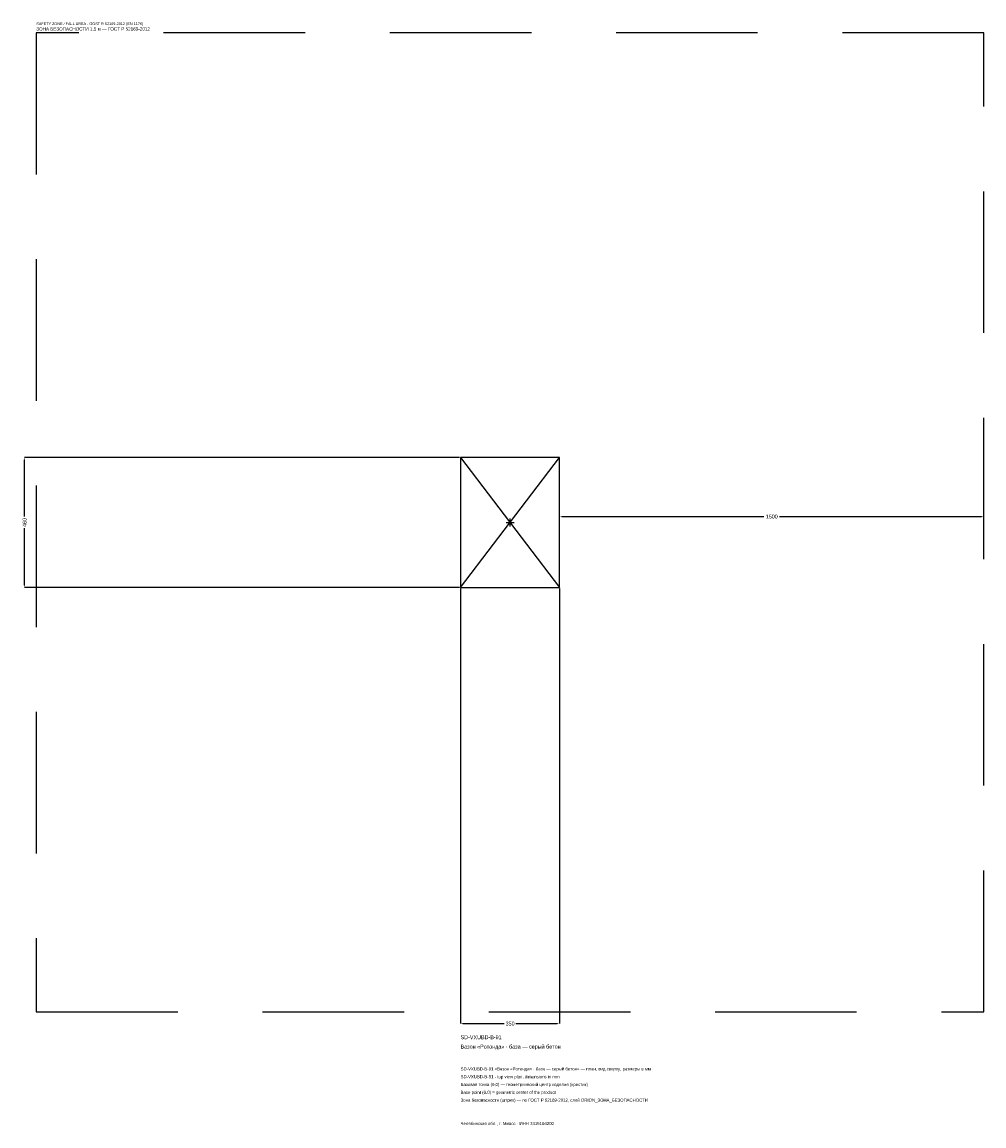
# Model space of a CAD drawing. Header units: metres. Extents: x -1725 to 1675, y -2133 to 1768.
import ezdxf

# ---------------------------------------------------------------- set-up
doc = ezdxf.new("R2010")
doc.units = ezdxf.units.M
doc.linetypes.add('DASHED', pattern=[800, 500, -300])
for name, color, linetype in [('ЗСК_ДАННЫЕ', 3, 'Continuous'), ('ЗСК_ЗОНА_БЕЗОПАСНОСТИ', 1, 'Continuous'), ('ЗСК_КОНТУР', 7, 'Continuous'), ('ЗСК_РАЗМЕРЫ', 8, 'Continuous')]:
    doc.layers.add(name, color=color, linetype=linetype)
doc.dimstyles.new('ORION', dxfattribs={"dimtxt": 13.8, "dimasz": 8.28, "dimexe": 1.25, "dimexo": 4.14, "dimtad": 1, "dimdec": 0, "dimcen": 2.5, "dimazin": 3, "dimtfac": 1, "dimtmove": 0, "dimatfit": 3})

# ---------------------------------------------------------------- blocks, each defined once
blk = doc.blocks.new('_CLOSEDFILLED')
at = {"color": 0, "linetype": 'BYBLOCK'}
blk.add_solid([(-1, 0.16), (0, 0), (-1, -0.16)], dxfattribs=at)
blk = doc.blocks.new('*D1')
for p, q in [((-175, -234.14), (-175, -1771.4)), ((175, -234.14), (175, -1771.4)), ((-166.72, -1771.4), (-20.7, -1771.4)), ((20.7, -1771.4), (166.72, -1771.4))]:
    blk.add_line(p, q)
at = {"layer": 'Defpoints'}
for p in [(-175, -230), (175, -230), (-175, -1771.4)]:
    blk.add_point(p, dxfattribs=at)
at = {"layer": 'ЗСК_РАЗМЕРЫ', "xscale": 8.28, "yscale": 8.28, "rotation": 180}
blk.add_blockref('_CLOSEDFILLED', (-175, -1771.4), dxfattribs=at)
at = {"layer": 'ЗСК_РАЗМЕРЫ', "xscale": 8.28, "yscale": 8.28}
blk.add_blockref('_CLOSEDFILLED', (175, -1771.4), dxfattribs=at)
at = {"layer": 'ЗСК_РАЗМЕРЫ', "insert": (0, -1771.4), "char_height": 13.8, "attachment_point": 5}
blk.add_mtext('350', dxfattribs=at)
blk = doc.blocks.new('*D2')
for p, q in [((-179.14, 230), (-1716.4, 230)), ((-1716.4, 20.7), (-1716.4, 221.72)), ((-1716.4, -221.72), (-1716.4, -20.7)), ((-179.14, -230), (-1716.4, -230))]:
    blk.add_line(p, q)
at = {"layer": 'Defpoints'}
for p in [(-175, 230), (-1716.4, -230), (-175, -230)]:
    blk.add_point(p, dxfattribs=at)
at = {"layer": 'ЗСК_РАЗМЕРЫ', "xscale": 8.28, "yscale": 8.28}
for p, rotation in [((-1716.4, 230), 90), ((-1716.4, -230), 270)]:
    blk.add_blockref('_CLOSEDFILLED', p, dxfattribs=dict(at, rotation=rotation))
at = {"layer": 'ЗСК_РАЗМЕРЫ', "insert": (-1716.4, 0), "char_height": 13.8, "attachment_point": 5, "rotation": 90}
blk.add_mtext('460', dxfattribs=at)
blk = doc.blocks.new('*D3')
for p, q in [((175, 4.14), (175, 20.7)), ((183.28, 20.7), (897.4, 20.7)), ((952.6, 20.7), (1666.72, 20.7)), ((1675, 4.14), (1675, 20.7))]:
    blk.add_line(p, q)
at = {"layer": 'Defpoints'}
for p in [(175, 20.7), (175, 0), (1675, 0)]:
    blk.add_point(p, dxfattribs=at)
at = {"layer": 'ЗСК_РАЗМЕРЫ', "xscale": 8.28, "yscale": 8.28, "rotation": 180}
blk.add_blockref('_CLOSEDFILLED', (175, 20.7), dxfattribs=at)
at = {"layer": 'ЗСК_РАЗМЕРЫ', "xscale": 8.28, "yscale": 8.28}
blk.add_blockref('_CLOSEDFILLED', (1675, 20.7), dxfattribs=at)
at = {"layer": 'ЗСК_РАЗМЕРЫ', "insert": (925, 20.7), "char_height": 13.8, "attachment_point": 5}
blk.add_mtext('1500', dxfattribs=at)
blk = doc.blocks.new('ОРИОН SD-VXUBD-B-91 Вазон Ротонда · база — серый бетон')
at = {"layer": 'ЗСК_ЗОНА_БЕЗОПАСНОСТИ', "linetype": 'DASHED'}
blk.add_lwpolyline([(-1675, -1730), (1675, -1730), (1675, 1730), (-1675, 1730)], close=True, dxfattribs=at)
at = {"layer": 'ЗСК_КОНТУР'}
for p, q in [((-175, -230), (175, 230)), ((-175, 230), (175, -230))]:
    blk.add_line(p, q, dxfattribs=at)
blk.add_lwpolyline([(-175, -230), (175, -230), (175, 230), (-175, 230)], close=True, dxfattribs=at)
at = {"layer": 'ЗСК_РАЗМЕРЫ'}
for p, q in [((-14, 0), (14, 0)), ((0, -14), (0, 14))]:
    blk.add_line(p, q, dxfattribs=at)
at = {"layer": 'ЗСК_ДАННЫЕ'}
for tag, p in [('АРТИКУЛ', (-175, -1826.6)), ('НАИМЕНОВАНИЕ', (-175, -1859.72))]:
    blk.add_attdef(tag, p, '', height=13.8, dxfattribs=at)
at = {"layer": 'ЗСК_ДАННЫЕ', "flags": 1}
for tag, p in [('ПРОИЗВОДИТЕЛЬ', (-175, -1892.84)), ('ТЕЛЕФОН', (-175, -1925.96)), ('САЙТ', (-175, -1992.2)), ('АДРЕС', (-175, -2025.32)), ('РЕКВИЗИТЫ', (-175, -2058.44)), ('ГАБАРИТЫ', (-175, -2091.56)), ('ЗОНА_БЕЗОПАСНОСТИ', (-175, -2124.68))]:
    blk.add_attdef(tag, p, '', height=13.8, dxfattribs=at)
at = {"layer": 'ЗСК_ЗОНА_БЕЗОПАСНОСТИ', "color": 1}
for s, height, p in [('SAFETY ZONE / FALL AREA - GOST R 52169-2012 (EN 1176)', 9.66, (-1675, 1757.6)), ('ЗОНА БЕЗОПАСНОСТИ 1,5 м — ГОСТ Р 52169-2012', 11.73, (-1675, 1738.28))]:
    blk.add_text(s, height=height, dxfattribs=at).set_placement(p)
at = {"layer": 'ЗСК_РАЗМЕРЫ'}
dim = blk.add_linear_dim(base=(-1716.4, -230), p1=(-175, -230), p2=(-175, 230), angle=90, dimstyle='ORION', dxfattribs=at)
dim.commit()
dim.dimension.update_dxf_attribs({"geometry": '*D2', "text_midpoint": (-1716.4, 0)})
for base, p1, p2, picture, middle in [((175, 20.7), (175, 0), (1675, 0), '*D3', (925, 20.7)), ((-175, -1771.4), (-175, -230), (175, -230), '*D1', (0, -1771.4))]:
    dim = blk.add_linear_dim(base=base, p1=p1, p2=p2, dimstyle='ORION', dxfattribs=at)
    dim.commit()
    dim.dimension.update_dxf_attribs({"geometry": picture, "text_midpoint": middle})

msp = doc.modelspace()

# ---------------------------------------------------------------- block references
msp.add_blockref('ОРИОН SD-VXUBD-B-91 Вазон Ротонда · база — серый бетон', (0, 0)).add_auto_attribs({'АРТИКУЛ': 'SD-VXUBD-B-91', 'НАИМЕНОВАНИЕ': 'Вазон «Ротонда» · база — серый бетон'})

# ---------------------------------------------------------------- texts
at = {"layer": 'ЗСК_ДАННЫЕ', "color": 3}
for s, p in [('SD-VXUBD-B-91 «Вазон «Ротонда» · база — серый бетон» — план, вид сверху, размеры в мм', (-175, -1937)), ('SD-VXUBD-B-91 - top view plan, dimensions in mm', (-175, -1964.6)), ('Челябинская обл., г. Миасс · ИНН 7415104200', (-175, -2130.2))]:
    msp.add_text(s, height=11.04, dxfattribs=at).set_placement(p)
at = {"layer": 'ЗСК_ДАННЫЕ', "color": 7}
for s, p in [('Базовая точка (0,0) — геометрический центр изделия (крестик)', (-175, -1992.2)), ('Base point (0,0) = geometric center of the product', (-175, -2019.8))]:
    msp.add_text(s, height=11.04, dxfattribs=at).set_placement(p)
at = {"layer": 'ЗСК_ДАННЫЕ', "color": 1}
msp.add_text('Зона безопасности (штрих) — по ГОСТ Р 52169-2012, слой ORION_ЗОНА_БЕЗОПАСНОСТИ', height=11.04, dxfattribs=at).set_placement((-175, -2047.4))

doc.saveas('drawing.dxf')
